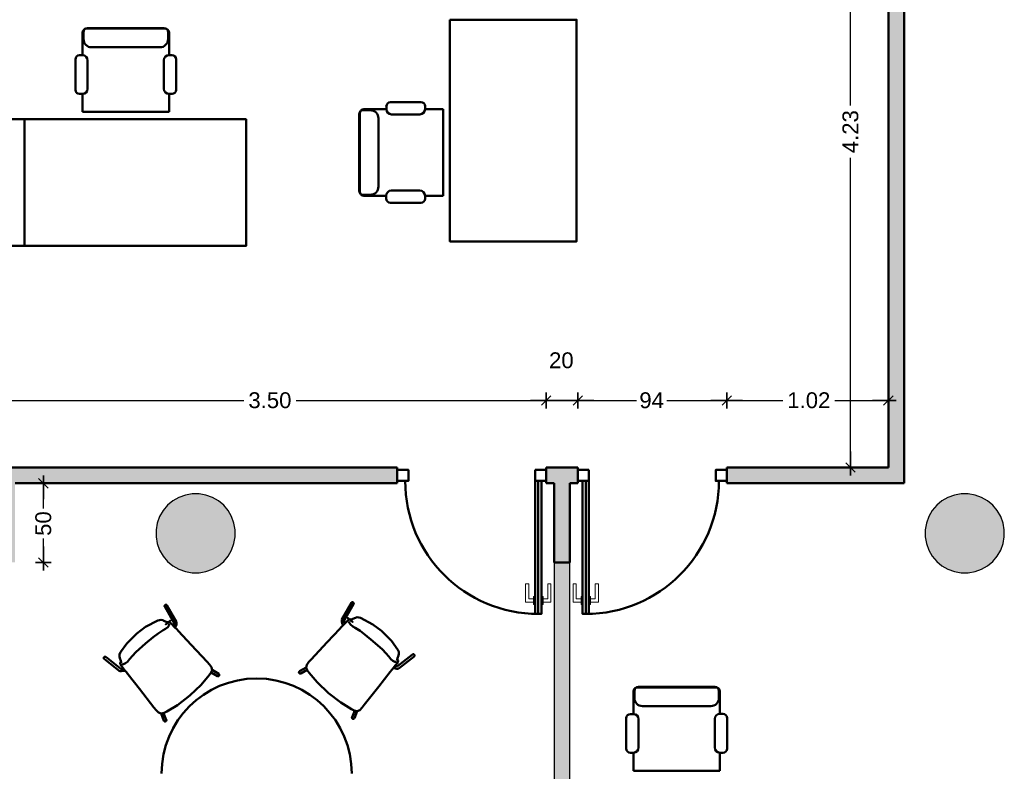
# Model space of a CAD drawing. Header units: metres. Extents: x -1 to 430, y -6 to 31.
# Tile 19 of 24: x 415.03 to 421.24, y 16.3 to 21.04. Entities that reach past the tile are written whole.
import ezdxf

# ---------------------------------------------------------------- set-up
doc = ezdxf.new("R2010")
doc.units = ezdxf.units.M
doc.header["$PDMODE"] = 65
doc.linetypes.add('CONTINUA', pattern=[0])
for name, color, linetype, lineweight in [('3D P2 MOBLES', 7, 'CONTINUA', 25), ('3D P2 MURS NOUS', 7, 'CONTINUA', 25), ('3D P2 PILAR', 7, 'CONTINUA', 25), ('P2 MAMPARES', 7, 'CONTINUA', 25)]:
    doc.layers.add(name, color=color, linetype=linetype, lineweight=lineweight)
doc.styles.add('ARIAL', font='arial.ttf')
doc.dimstyles.new('DIMSTYLE_5', dxfattribs={"dimtxt": 0.1, "dimasz": 0.1, "dimexe": 0, "dimexo": 1e-06, "dimgap": 0.05, "dimtad": 0, "dimdec": 0, "dimlfac": 100, "dimrnd": 1, "dimzin": 4, "dimdsep": 46, "dimtxsty": 'ARIAL', "dimblk1": 'ALL_ML_STRICH', "dimblk2": 'ALL_ML_STRICH', "dimsah": 1, "dimcen": 0, "dimse1": 1, "dimse2": 1, "dimclrd": 2, "dimclre": 2, "dimclrt": 2, "dimadec": 0, "dimazin": 0, "dimtfac": 1, "dimtdec": 0, "dimtix": 1, "dimtmove": 2, "dimatfit": 3, "dimfxl": 0, "dimtzin": 0, "dimlwd": 0, "dimlwe": 35, "dimarcsym": 0})
doc.dimstyles.new('DIMSTYLE_6', dxfattribs={"dimtxt": 0.1, "dimasz": 0.1, "dimexe": 0, "dimexo": 1e-06, "dimgap": 0.05, "dimtad": 2, "dimdec": 0, "dimlfac": 100, "dimrnd": 1, "dimzin": 4, "dimdsep": 46, "dimtxsty": 'ARIAL', "dimblk1": 'ALL_ML_STRICH', "dimblk2": 'ALL_ML_STRICH', "dimsah": 1, "dimcen": 0, "dimse1": 1, "dimse2": 1, "dimclrd": 2, "dimclre": 2, "dimclrt": 2, "dimadec": 0, "dimazin": 0, "dimtfac": 1, "dimtdec": 0, "dimtix": 1, "dimtmove": 2, "dimatfit": 3, "dimfxl": 0, "dimtvp": 1.2, "dimtzin": 0, "dimlwd": 0, "dimlwe": 35, "dimarcsym": 0})
doc.dimstyles.new('DIMSTYLE_7', dxfattribs={"dimtxt": 0.1, "dimasz": 0.1, "dimexe": 0, "dimexo": 1e-06, "dimgap": 0.05, "dimtad": 0, "dimrnd": 0.01, "dimzin": 4, "dimdsep": 46, "dimtxsty": 'ARIAL', "dimblk1": 'ALL_ML_STRICH', "dimblk2": 'ALL_ML_STRICH', "dimsah": 1, "dimcen": 0, "dimse1": 1, "dimse2": 1, "dimclrd": 2, "dimclre": 2, "dimclrt": 2, "dimadec": 0, "dimazin": 0, "dimtfac": 1, "dimtdec": 0, "dimtix": 1, "dimtmove": 2, "dimatfit": 3, "dimfxl": 0, "dimtzin": 0, "dimlwd": 0, "dimlwe": 35, "dimarcsym": 0})

# ---------------------------------------------------------------- blocks, each defined once
blk = doc.blocks.new('_CLOSEDFILLED')
at = {"color": 0, "linetype": 'ByBlock', "lineweight": -2}
blk.add_solid([(-1, 0), (0, 0), (-1, 0)], dxfattribs=at)
blk = doc.blocks.new('ALL_ML_STRICH')
at = {"color": 0, "linetype": 'ByBlock', "lineweight": -2}
for p, q in [((-1, 0), (0.5, 0)), ((-0.3, -0.3), (0.3, 0.3)), ((0, -0.5), (0, 0.5))]:
    blk.add_line(p, q, dxfattribs=at)
blk = doc.blocks.new('*D22')
at = {"layer": 'DEFPOINTS', "color": 2, "linetype": 'CONTINUA', "lineweight": 35, "transparency": 33554687}
for p in [(420.5098, 22.4426), (420.2706, 18.2155), (420.5098, 18.2155)]:
    blk.add_point(p, dxfattribs=at)
at = {"layer": 'P2 MAMPARES', "color": 2, "linetype": 'CONTINUA', "lineweight": -2, "transparency": 33554687}
for p, q in [((420.2706, 20.5013), (420.2706, 22.4426)), ((420.2706, 18.2155), (420.2706, 20.1713))]:
    blk.add_line(p, q, dxfattribs=at)
at = {"layer": 'P2 MAMPARES', "color": 2, "linetype": 'CONTINUA', "lineweight": 35, "transparency": 33554687, "xscale": 0.1, "yscale": 0.1, "zscale": 0.1}
for p, rotation in [((420.2706, 22.4426), 90), ((420.2706, 18.2155), 270)]:
    blk.add_blockref('ALL_ML_STRICH', p, dxfattribs=dict(at, rotation=rotation))
at = {"layer": 'P2 MAMPARES', "color": 2, "linetype": 'CONTINUA', "lineweight": 35, "transparency": 33554687, "insert": (420.2706, 20.3363), "char_height": 0.1, "width": 0.4, "attachment_point": 5, "rotation": 90, "style": 'ARIAL'}
blk.add_mtext('\\A1;{\\A1;{4.23\\H0.066000;\\S^ ;}}', dxfattribs=at)
blk = doc.blocks.new('*D25')
at = {"layer": 'DEFPOINTS', "color": 2, "linetype": 'CONTINUA', "lineweight": 35, "transparency": 33554687}
for p in [(414.9971, 18.1155), (414.9971, 17.6155), (415.1757, 17.6155)]:
    blk.add_point(p, dxfattribs=at)
at = {"layer": 'P2 MAMPARES', "color": 2, "linetype": 'CONTINUA', "lineweight": -2, "transparency": 33554687}
for p, q in [((415.1757, 17.9561), (415.1757, 18.1155)), ((415.1757, 17.6155), (415.1757, 17.7661))]:
    blk.add_line(p, q, dxfattribs=at)
at = {"layer": 'P2 MAMPARES', "color": 2, "linetype": 'CONTINUA', "lineweight": 35, "transparency": 33554687, "xscale": 0.1, "yscale": 0.1, "zscale": 0.1}
for p, rotation in [((415.1757, 18.1155), 90), ((415.1757, 17.6155), 270)]:
    blk.add_blockref('ALL_ML_STRICH', p, dxfattribs=dict(at, rotation=rotation))
at = {"layer": 'P2 MAMPARES', "color": 2, "linetype": 'CONTINUA', "lineweight": 35, "transparency": 33554687, "insert": (415.1757, 17.8611), "char_height": 0.1, "width": 0.2, "attachment_point": 5, "rotation": 90, "style": 'ARIAL'}
blk.add_mtext('\\A1;{50}', dxfattribs=at)
blk = doc.blocks.new('*D31')
at = {"layer": 'DEFPOINTS', "color": 2, "linetype": 'CONTINUA', "lineweight": 35, "transparency": 33554687}
for p in [(414.8471, 18.6385), (414.8471, 18.2155), (418.3499, 18.2155)]:
    blk.add_point(p, dxfattribs=at)
at = {"layer": 'P2 MAMPARES', "color": 2, "linetype": 'CONTINUA', "lineweight": -2, "transparency": 33554687}
for p, q in [((414.8471, 18.6385), (416.4409, 18.6385)), ((416.7709, 18.6385), (418.3499, 18.6385))]:
    blk.add_line(p, q, dxfattribs=at)
at = {"layer": 'P2 MAMPARES', "color": 2, "linetype": 'CONTINUA', "lineweight": 35, "transparency": 33554687, "xscale": 0.1, "yscale": 0.1, "zscale": 0.1, "rotation": 180}
blk.add_blockref('ALL_ML_STRICH', (414.8471, 18.6385), dxfattribs=at)
at = {"layer": 'P2 MAMPARES', "color": 2, "linetype": 'CONTINUA', "lineweight": 35, "transparency": 33554687, "xscale": 0.1, "yscale": 0.1, "zscale": 0.1}
blk.add_blockref('ALL_ML_STRICH', (418.3499, 18.6385), dxfattribs=at)
at = {"layer": 'P2 MAMPARES', "color": 2, "linetype": 'CONTINUA', "lineweight": 35, "transparency": 33554687, "insert": (416.6059, 18.6396), "char_height": 0.1, "width": 0.4, "attachment_point": 5, "style": 'ARIAL'}
blk.add_mtext('\\A1;{\\A1;{3.50\\H0.066000;\\S^ ;}}', dxfattribs=at)
blk = doc.blocks.new('*D32')
at = {"layer": 'DEFPOINTS', "color": 2, "linetype": 'CONTINUA', "lineweight": 35, "transparency": 33554687}
for p in [(418.3499, 18.6385), (418.3499, 18.2155), (418.5499, 18.2155)]:
    blk.add_point(p, dxfattribs=at)
at = {"layer": 'P2 MAMPARES', "color": 2, "linetype": 'CONTINUA', "lineweight": -2, "transparency": 33554687}
blk.add_line((418.3499, 18.6385), (418.5499, 18.6385), dxfattribs=at)
at = {"layer": 'P2 MAMPARES', "color": 2, "linetype": 'CONTINUA', "lineweight": 35, "transparency": 33554687, "xscale": 0.1, "yscale": 0.1, "zscale": 0.1, "rotation": 180}
blk.add_blockref('ALL_ML_STRICH', (418.3499, 18.6385), dxfattribs=at)
at = {"layer": 'P2 MAMPARES', "color": 2, "linetype": 'CONTINUA', "lineweight": 35, "transparency": 33554687, "xscale": 0.1, "yscale": 0.1, "zscale": 0.1}
blk.add_blockref('ALL_ML_STRICH', (418.5499, 18.6385), dxfattribs=at)
at = {"layer": 'P2 MAMPARES', "color": 2, "linetype": 'CONTINUA', "lineweight": 35, "transparency": 33554687, "insert": (418.4456, 18.8919), "char_height": 0.1, "width": 0.2, "attachment_point": 5, "style": 'ARIAL'}
blk.add_mtext('\\A1;{20}', dxfattribs=at)
blk = doc.blocks.new('*D33')
at = {"layer": 'DEFPOINTS', "color": 2, "linetype": 'CONTINUA', "lineweight": 35, "transparency": 33554687}
for p in [(418.5499, 18.6385), (418.5499, 18.2155), (419.4899, 18.2155)]:
    blk.add_point(p, dxfattribs=at)
at = {"layer": 'P2 MAMPARES', "color": 2, "linetype": 'CONTINUA', "lineweight": -2, "transparency": 33554687}
for p, q in [((418.5499, 18.6385), (418.9206, 18.6385)), ((419.1106, 18.6385), (419.4899, 18.6385))]:
    blk.add_line(p, q, dxfattribs=at)
at = {"layer": 'P2 MAMPARES', "color": 2, "linetype": 'CONTINUA', "lineweight": 35, "transparency": 33554687, "xscale": 0.1, "yscale": 0.1, "zscale": 0.1, "rotation": 180}
blk.add_blockref('ALL_ML_STRICH', (418.5499, 18.6385), dxfattribs=at)
at = {"layer": 'P2 MAMPARES', "color": 2, "linetype": 'CONTINUA', "lineweight": 35, "transparency": 33554687, "xscale": 0.1, "yscale": 0.1, "zscale": 0.1}
blk.add_blockref('ALL_ML_STRICH', (419.4899, 18.6385), dxfattribs=at)
at = {"layer": 'P2 MAMPARES', "color": 2, "linetype": 'CONTINUA', "lineweight": 35, "transparency": 33554687, "insert": (419.0156, 18.6395), "char_height": 0.1, "width": 0.2, "attachment_point": 5, "style": 'ARIAL'}
blk.add_mtext('\\A1;{94}', dxfattribs=at)
blk = doc.blocks.new('*D34')
at = {"layer": 'DEFPOINTS', "color": 2, "linetype": 'CONTINUA', "lineweight": 35, "transparency": 33554687}
for p in [(419.4899, 18.6385), (420.5098, 18.5357), (419.4899, 18.2155)]:
    blk.add_point(p, dxfattribs=at)
at = {"layer": 'P2 MAMPARES', "color": 2, "linetype": 'CONTINUA', "lineweight": -2, "transparency": 33554687}
for p, q in [((419.4899, 18.6385), (419.8426, 18.6385)), ((420.1726, 18.6385), (420.5098, 18.6385))]:
    blk.add_line(p, q, dxfattribs=at)
at = {"layer": 'P2 MAMPARES', "color": 2, "linetype": 'CONTINUA', "lineweight": 35, "transparency": 33554687, "xscale": 0.1, "yscale": 0.1, "zscale": 0.1, "rotation": 180}
blk.add_blockref('ALL_ML_STRICH', (419.4899, 18.6385), dxfattribs=at)
at = {"layer": 'P2 MAMPARES', "color": 2, "linetype": 'CONTINUA', "lineweight": 35, "transparency": 33554687, "xscale": 0.1, "yscale": 0.1, "zscale": 0.1}
blk.add_blockref('ALL_ML_STRICH', (420.5098, 18.6385), dxfattribs=at)
at = {"layer": 'P2 MAMPARES', "color": 2, "linetype": 'CONTINUA', "lineweight": 35, "transparency": 33554687, "insert": (420.0076, 18.6395), "char_height": 0.1, "width": 0.4, "attachment_point": 5, "style": 'ARIAL'}
blk.add_mtext('\\A1;{\\A1;{1.02\\H0.066000;\\S^ ;}}', dxfattribs=at)

msp = doc.modelspace()

# ---------------------------------------------------------------- hatches: boundary and pattern name
at = {"layer": '3D P2 MURS NOUS', "linetype": 'CONTINUA', "lineweight": 18, "true_color": 0x006e00, "transparency": 33554687}
msp.add_hatch(color=96, dxfattribs=at).paths.add_polyline_path([(418.3999, 17.6155), (418.3999, 13.1206), (418.4999, 13.1206), (418.4999, 17.6155)])
at = {"layer": '3D P2 PILAR', "linetype": 'CONTINUA', "lineweight": 18, "transparency": 33554687}
for points in [[(416.1588, 18.0491), (416.1151, 18.0491), (416.0721, 18.0416), (416.0311, 18.0266), (415.9932, 18.0048), (415.9598, 17.9767), (415.9317, 17.9432), (415.9098, 17.9054), (415.8949, 17.8643), (415.8873, 17.8213), (415.8873, 17.7776), (415.8949, 17.7346), (415.9098, 17.6935), (415.9317, 17.6557), (415.9598, 17.6222), (415.9932, 17.5942), (416.0311, 17.5723), (416.0721, 17.5574), (416.1151, 17.5498), (416.1588, 17.5498), (416.2019, 17.5574), (416.2429, 17.5723), (416.2807, 17.5942), (416.3142, 17.6222), (416.3423, 17.6557), (416.3641, 17.6935), (416.3791, 17.7346), (416.3867, 17.7776), (416.3867, 17.8213), (416.3791, 17.8643), (416.3641, 17.9054), (416.3423, 17.9432), (416.3142, 17.9767), (416.2807, 18.0048), (416.2429, 18.0266), (416.2019, 18.0416)], [(421.0138, 18.0491), (420.9701, 18.0491), (420.9271, 18.0416), (420.8861, 18.0266), (420.8482, 18.0048), (420.8148, 17.9767), (420.7867, 17.9432), (420.7648, 17.9054), (420.7499, 17.8643), (420.7423, 17.8213), (420.7423, 17.7776), (420.7499, 17.7346), (420.7648, 17.6935), (420.7867, 17.6557), (420.8148, 17.6222), (420.8482, 17.5942), (420.8861, 17.5723), (420.9271, 17.5574), (420.9701, 17.5498), (421.0138, 17.5498), (421.0569, 17.5574), (421.0979, 17.5723), (421.1357, 17.5942), (421.1692, 17.6222), (421.1973, 17.6557), (421.2191, 17.6935), (421.2341, 17.7346), (421.2417, 17.7776), (421.2417, 17.8213), (421.2341, 17.8643), (421.2191, 17.9054), (421.1973, 17.9432), (421.1692, 17.9767), (421.1357, 18.0048), (421.0979, 18.0266), (421.0569, 18.0416)]]:
    msp.add_hatch(color=9, dxfattribs=at).paths.add_polyline_path(points)
at = {"layer": 'P2 MAMPARES', "linetype": 'CONTINUA', "lineweight": 25, "transparency": 33554687}
for points in [[(420.5098, 22.4426), (420.5098, 18.2155), (419.4899, 18.2155), (419.4899, 18.1155), (420.6098, 18.1155), (420.6098, 22.4426)], [(414.8971, 18.1155), (414.8971, 17.6155), (414.9971, 17.6155), (414.9971, 18.1155), (417.4099, 18.1155), (417.4099, 18.2155), (414.8471, 18.2155), (414.8471, 18.1155)], [(418.5499, 18.1155), (418.5499, 18.2155), (418.3499, 18.2155), (418.3499, 18.1155), (418.3999, 18.1155), (418.3999, 17.6155), (418.4999, 17.6155), (418.4999, 18.1155)]]:
    msp.add_hatch(color=180, dxfattribs=at).paths.add_polyline_path(points)

# ---------------------------------------------------------------- linework, layer by layer
at = {"layer": '3D P2 MOBLES', "color": 202, "linetype": 'CONTINUA', "lineweight": 50, "transparency": 33554687}
for p, q in [((415.423, 20.8192), (415.423, 20.9617)), ((415.4293, 20.9655), (415.4293, 20.9201)), ((415.4484, 20.9871), (415.9437, 20.9871)), ((415.4547, 20.9909), (415.9373, 20.9909)), ((415.9627, 20.9655), (415.9627, 20.9201)), ((415.9691, 20.8202), (415.9691, 20.9617)), ((415.4801, 20.8693), (415.9119, 20.8693)), ((415.3778, 20.6011), (415.3778, 20.7923)), ((415.4047, 20.8192), (415.423, 20.8192)), ((415.4553, 20.7869), (415.4553, 20.6072)), ((415.9368, 20.6072), (415.9368, 20.7879)), ((415.9691, 20.8202), (415.9874, 20.8202)), ((416.0143, 20.7934), (416.0143, 20.6011)), ((415.423, 20.5749), (415.404, 20.5749)), ((415.423, 20.4612), (415.423, 20.5749)), ((415.9691, 20.4612), (415.9691, 20.5749)), ((415.9881, 20.5749), (415.9691, 20.5749)), ((417.559, 20.5233), (417.3677, 20.5233)), ((415.423, 20.4612), (415.9691, 20.4612)), ((417.1729, 20.4527), (417.1729, 19.9574)), ((417.1946, 20.4717), (417.2399, 20.4717)), ((417.3409, 20.4781), (417.1983, 20.4781)), ((417.3409, 20.4964), (417.3409, 20.4781)), ((417.5852, 20.4781), (417.5852, 20.4971)), ((417.6988, 20.4781), (417.5852, 20.4781)), ((417.6988, 20.4781), (417.6988, 19.932)), ((417.1692, 20.4463), (417.1692, 19.9637)), ((417.2907, 20.4209), (417.2907, 19.9891)), ((417.3732, 20.4458), (417.5529, 20.4458)), ((417.5529, 19.9643), (417.3721, 19.9643)), ((417.1946, 19.9383), (417.2399, 19.9383)), ((417.3398, 19.932), (417.1983, 19.932)), ((417.3398, 19.932), (417.3398, 19.9137)), ((417.6988, 19.932), (417.5852, 19.932)), ((417.5852, 19.913), (417.5852, 19.932)), ((417.3667, 19.8868), (417.559, 19.8868)), ((415.9561, 17.3447), (416.0154, 17.239)), ((417.12, 17.3608), (417.0607, 17.2551)), ((417.1339, 17.353), (417.075, 17.248)), ((415.9421, 17.3369), (416.001, 17.2319)), ((415.9632, 17.2359), (415.9632, 17.2359)), ((415.9917, 17.2206), (415.9918, 17.2205)), ((417.0669, 17.2208), (417.0674, 17.2197)), ((417.0843, 17.2368), (417.0842, 17.2367)), ((417.1128, 17.2521), (417.1128, 17.2521)), ((416.0091, 17.2046), (416.0087, 17.2036)), ((417.5062, 17.0345), (417.4116, 16.9601)), ((415.5599, 17.0059), (415.6553, 16.9309)), ((415.5698, 17.0184), (415.6645, 16.944)), ((415.6664, 16.9819), (415.6664, 16.9819)), ((417.4097, 16.998), (417.4097, 16.998)), ((417.5161, 17.022), (417.4208, 16.947)), ((415.677, 16.9514), (415.6771, 16.9513)), ((415.6901, 16.9317), (415.6912, 16.932)), ((416.2358, 16.9214), (416.2745, 16.8983)), ((416.2413, 16.9367), (416.2827, 16.9121)), ((416.8347, 16.9529), (416.7934, 16.9282)), ((416.8402, 16.9375), (416.8016, 16.9144)), ((417.3859, 16.9478), (417.3848, 16.9482)), ((417.399, 16.9675), (417.3989, 16.9674)), ((418.9003, 16.6581), (418.9003, 16.8007)), ((418.9067, 16.8044), (418.9067, 16.7591)), ((418.9257, 16.8261), (419.421, 16.8261)), ((418.9321, 16.8298), (419.4147, 16.8298)), ((419.4401, 16.8044), (419.4401, 16.7591)), ((419.4464, 16.6592), (419.4464, 16.8007)), ((415.9189, 16.6609), (415.9368, 16.6162)), ((415.9349, 16.6639), (415.9517, 16.6222)), ((417.1412, 16.6801), (417.1244, 16.6383)), ((417.1572, 16.677), (417.1392, 16.6323)), ((418.882, 16.6581), (418.9003, 16.6581)), ((418.9575, 16.7083), (419.3893, 16.7083)), ((419.4464, 16.6592), (419.4648, 16.6592)), ((418.8551, 16.44), (418.8551, 16.6313)), ((418.9326, 16.6258), (418.9326, 16.4461)), ((419.4141, 16.4461), (419.4141, 16.6269)), ((419.4916, 16.6323), (419.4916, 16.44)), ((418.9003, 16.4138), (418.8813, 16.4138)), ((418.9003, 16.3002), (418.9003, 16.4138)), ((419.4464, 16.3002), (419.4464, 16.4138)), ((419.4654, 16.4138), (419.4464, 16.4138)), ((418.9003, 16.3002), (419.4464, 16.3002))]:
    msp.add_line(p, q, dxfattribs=at)
for points in [[(417.7421, 21.0438), (418.5422, 21.0438), (418.5422, 19.6438), (417.7421, 19.6438), (417.7421, 21.0438)], [(413.6558, 19.6152), (413.6558, 20.4153), (415.0558, 20.4153), (415.0558, 19.6152), (413.6558, 19.6152)], [(415.0558, 20.4153), (415.0558, 19.6152), (416.4558, 19.6152), (416.4558, 20.4153), (415.0558, 20.4153)], [(415.9636, 17.2362), (415.9746, 17.2451), (415.9788, 17.2485), (415.979, 17.2486), (415.9757, 17.246), (415.9486, 17.224), (415.9482, 17.2237), (415.9484, 17.2238)], [(417.1125, 17.2523), (417.1014, 17.2612), (417.0972, 17.2646), (417.0971, 17.2647), (417.1003, 17.2621), (417.1275, 17.2401), (417.1278, 17.2398), (417.1277, 17.24)]]:
    msp.add_lwpolyline(points, close=True, dxfattribs=at)
for points in [[(415.9561, 17.3447), (415.9558, 17.3451), (415.9555, 17.3455), (415.9552, 17.3459), (415.9549, 17.3463), (415.9546, 17.3466), (415.9542, 17.3469), (415.9538, 17.3472), (415.9534, 17.3475), (415.953, 17.3477), (415.9525, 17.3479), (415.9521, 17.3481), (415.9516, 17.3483), (415.9511, 17.3484), (415.9507, 17.3485), (415.9502, 17.3485), (415.9497, 17.3486), (415.9492, 17.3486), (415.9487, 17.3485), (415.9482, 17.3485), (415.9477, 17.3484), (415.9472, 17.3483), (415.9467, 17.3481), (415.9462, 17.348), (415.9458, 17.3477), (415.9453, 17.3475), (415.9449, 17.3473), (415.9445, 17.347), (415.9441, 17.3467), (415.9437, 17.3463), (415.9434, 17.346), (415.943, 17.3456), (415.9427, 17.3452), (415.9424, 17.3448), (415.9422, 17.3444), (415.942, 17.3439), (415.9418, 17.3435), (415.9416, 17.343), (415.9414, 17.3426), (415.9413, 17.3421), (415.9412, 17.3416), (415.9412, 17.3411), (415.9412, 17.3406), (415.9412, 17.3401), (415.9412, 17.3396), (415.9413, 17.3392), (415.9414, 17.3387), (415.9415, 17.3382), (415.9417, 17.3378), (415.9419, 17.3373), (415.9421, 17.3369)], [(417.1339, 17.353), (417.1342, 17.3535), (417.1343, 17.3539), (417.1345, 17.3543), (417.1346, 17.3548), (417.1347, 17.3553), (417.1348, 17.3558), (417.1349, 17.3562), (417.1349, 17.3567), (417.1349, 17.3572), (417.1348, 17.3577), (417.1347, 17.3582), (417.1346, 17.3587), (417.1345, 17.3591), (417.1343, 17.3596), (417.1341, 17.3601), (417.1339, 17.3605), (417.1336, 17.3609), (417.1333, 17.3613), (417.133, 17.3617), (417.1327, 17.3621), (417.1323, 17.3624), (417.1319, 17.3628), (417.1315, 17.3631), (417.1311, 17.3634), (417.1307, 17.3636), (417.1303, 17.3639), (417.1298, 17.3641), (417.1293, 17.3642), (417.1289, 17.3644), (417.1284, 17.3645), (417.1279, 17.3646), (417.1274, 17.3647), (417.1269, 17.3647), (417.1264, 17.3647), (417.1259, 17.3647), (417.1254, 17.3646), (417.1249, 17.3645), (417.1244, 17.3644), (417.124, 17.3642), (417.1235, 17.364), (417.1231, 17.3638), (417.1226, 17.3636), (417.1222, 17.3633), (417.1218, 17.363), (417.1215, 17.3627), (417.1211, 17.3624), (417.1208, 17.362), (417.1205, 17.3617), (417.1202, 17.3613), (417.12, 17.3608)], [(415.8982, 17.2497), (415.8208, 17.2081), (415.7653, 17.1668)], [(415.9357, 17.2474), (415.9299, 17.2504), (415.9204, 17.2529), (415.8982, 17.2497)], [(415.9631, 17.2361), (415.9629, 17.236), (415.9607, 17.2363), (415.9357, 17.2474)], [(415.9602, 17.2372), (415.9599, 17.2368), (415.9598, 17.2365)], [(415.9648, 17.241), (415.9623, 17.2388), (415.9602, 17.2372)], [(415.9606, 17.2374), (415.9603, 17.2373), (415.9602, 17.2372)], [(415.9606, 17.2374), (415.9618, 17.237), (415.9632, 17.2359)], [(415.9698, 17.2282), (415.971, 17.2251), (415.9703, 17.2199), (415.9624, 17.2074)], [(415.9661, 17.2417), (415.9653, 17.2414), (415.9648, 17.241)], [(416.0087, 17.2036), (415.9833, 17.2291), (415.9726, 17.2389), (415.9661, 17.2417)], [(416.001, 17.2323), (416.001, 17.2321), (416.0009, 17.2305), (416.0008, 17.2297), (416.0008, 17.2295), (416.0007, 17.2292), (416.0005, 17.2286), (415.9968, 17.2154)], [(416.0091, 17.2046), (416.011, 17.2094), (416.016, 17.2242)], [(416.016, 17.2242), (416.017, 17.2327), (416.0154, 17.239)], [(417.0466, 17.1968), (417.0585, 17.2098), (417.0674, 17.2197)], [(417.06, 17.2403), (417.059, 17.2488), (417.0607, 17.2551)], [(417.0669, 17.2208), (417.0651, 17.2255), (417.06, 17.2403)], [(417.0674, 17.2197), (417.0927, 17.2452), (417.1034, 17.2551), (417.11, 17.2578)], [(417.0751, 17.2484), (417.075, 17.2482), (417.0751, 17.2466), (417.0752, 17.2458), (417.0753, 17.2456), (417.0753, 17.2453), (417.0755, 17.2447), (417.0792, 17.2315)], [(417.1062, 17.2444), (417.105, 17.2412), (417.1058, 17.236), (417.1137, 17.2235)], [(417.11, 17.2578), (417.1107, 17.2575), (417.1112, 17.2572)], [(417.1112, 17.2572), (417.1138, 17.255), (417.1159, 17.2533)], [(417.1155, 17.2535), (417.1143, 17.2531), (417.1128, 17.2521)], [(417.113, 17.2522), (417.1131, 17.2521), (417.1153, 17.2524), (417.1403, 17.2635)], [(417.1137, 17.2235), (417.1295, 17.2114), (417.1434, 17.2031)], [(417.1155, 17.2535), (417.1157, 17.2534), (417.1159, 17.2533)], [(417.1159, 17.2533), (417.1162, 17.2529), (417.1163, 17.2526)], [(417.1403, 17.2635), (417.1462, 17.2665), (417.1557, 17.2691), (417.1778, 17.2658)], [(417.1778, 17.2658), (417.2553, 17.2242), (417.3108, 17.1829)], [(415.7653, 17.1668), (415.7035, 17.1041), (415.6628, 17.0483)], [(415.9326, 17.187), (415.9012, 17.167), (415.869, 17.1433), (415.8199, 17.1029)], [(415.9624, 17.2074), (415.9466, 17.1953), (415.9326, 17.187)], [(416.0294, 17.1807), (416.0175, 17.1936), (416.0087, 17.2036)], [(416.0264, 17.1839), (416.0291, 17.1811), (416.0311, 17.1788)], [(416.0296, 17.1805), (416.0294, 17.1807), (416.0293, 17.1808)], [(416.2092, 16.9871), (416.1085, 17.0955), (416.0294, 17.1807)], [(416.8669, 17.0032), (416.9675, 17.1116), (417.0466, 17.1968)], [(417.0496, 17.2001), (417.047, 17.1972), (417.0449, 17.1949)], [(417.0465, 17.1967), (417.0466, 17.1968), (417.0467, 17.1969)], [(417.1434, 17.2031), (417.1748, 17.1831), (417.207, 17.1594), (417.2561, 17.119)], [(417.3108, 17.1829), (417.3725, 17.1202), (417.4132, 17.0644)], [(415.8199, 17.1029), (415.76, 17.0487), (415.7382, 17.0263), (415.7194, 17.0046)], [(417.2561, 17.119), (417.316, 17.0649), (417.3378, 17.0424), (417.3566, 17.0207)], [(415.6628, 17.0483), (415.657, 17.0345), (415.6564, 17.0222), (415.6592, 17.0109)], [(417.4132, 17.0644), (417.419, 17.0506), (417.4197, 17.0383), (417.4168, 17.027)], [(417.5062, 17.0345), (417.5066, 17.0348), (417.507, 17.0351), (417.5074, 17.0353), (417.5079, 17.0355), (417.5083, 17.0357), (417.5088, 17.0359), (417.5092, 17.036), (417.5097, 17.0361), (417.5102, 17.0361), (417.5107, 17.0361), (417.5112, 17.0361), (417.5117, 17.0361), (417.5122, 17.036), (417.5126, 17.0359), (417.5131, 17.0358), (417.5136, 17.0356), (417.5141, 17.0354), (417.5145, 17.0352), (417.5149, 17.035), (417.5154, 17.0347), (417.5158, 17.0344), (417.5162, 17.0341), (417.5165, 17.0338), (417.5169, 17.0334), (417.5172, 17.033), (417.5175, 17.0326), (417.5178, 17.0322), (417.518, 17.0317), (417.5182, 17.0313), (417.5184, 17.0308), (417.5186, 17.0304), (417.5187, 17.0299), (417.5188, 17.0294), (417.5189, 17.0289), (417.5189, 17.0284), (417.519, 17.0279), (417.5189, 17.0274), (417.5189, 17.0269), (417.5188, 17.0264), (417.5187, 17.026), (417.5186, 17.0255), (417.5184, 17.025), (417.5182, 17.0246), (417.518, 17.0242), (417.5177, 17.0237), (417.5174, 17.0233), (417.5171, 17.023), (417.5168, 17.0226), (417.5165, 17.0223), (417.5161, 17.022)], [(415.5599, 17.0059), (415.5596, 17.0062), (415.5592, 17.0065), (415.5589, 17.0069), (415.5586, 17.0072), (415.5583, 17.0076), (415.5581, 17.008), (415.5579, 17.0085), (415.5577, 17.0089), (415.5575, 17.0094), (415.5573, 17.0098), (415.5572, 17.0103), (415.5572, 17.0108), (415.5571, 17.0113), (415.5571, 17.0118), (415.5571, 17.0123), (415.5572, 17.0128), (415.5572, 17.0133), (415.5573, 17.0138), (415.5575, 17.0142), (415.5576, 17.0147), (415.5578, 17.0152), (415.558, 17.0156), (415.5583, 17.0161), (415.5586, 17.0165), (415.5589, 17.0169), (415.5592, 17.0173), (415.5595, 17.0176), (415.5599, 17.018), (415.5603, 17.0183), (415.5607, 17.0186), (415.5611, 17.0189), (415.5615, 17.0191), (415.562, 17.0193), (415.5625, 17.0195), (415.5629, 17.0197), (415.5634, 17.0198), (415.5639, 17.0199), (415.5644, 17.02), (415.5649, 17.02), (415.5653, 17.02), (415.5658, 17.02), (415.5663, 17.0199), (415.5668, 17.0199), (415.5673, 17.0197), (415.5677, 17.0196), (415.5682, 17.0194), (415.5686, 17.0192), (415.569, 17.019), (415.5695, 17.0187), (415.5698, 17.0184)], [(415.6592, 17.0109), (415.6647, 16.9948), (415.6666, 16.9844), (415.6665, 16.9828), (415.6663, 16.9822), (415.6663, 16.982)], [(415.661, 16.9811), (415.6605, 16.9806), (415.6602, 16.98)], [(415.6602, 16.98), (415.6605, 16.9761), (415.6625, 16.9721), (415.6694, 16.9618), (415.6737, 16.9558), (415.6796, 16.9479), (415.6912, 16.932)], [(415.6655, 16.9852), (415.6631, 16.9829), (415.661, 16.9811)], [(415.6655, 16.9852), (415.6654, 16.985), (415.6653, 16.9848)], [(415.6663, 16.9819), (415.6654, 16.9839), (415.6653, 16.9848)], [(415.6666, 16.9855), (415.6659, 16.9854), (415.6655, 16.9852)], [(415.6946, 16.9784), (415.681, 16.9725), (415.6758, 16.9726), (415.6729, 16.9742)], [(415.7194, 17.0046), (415.7061, 16.9889), (415.6946, 16.9784)], [(416.2091, 16.9872), (416.2092, 16.9871), (416.2093, 16.987)], [(416.2229, 16.903), (416.2339, 16.9182), (416.2411, 16.9353), (416.2377, 16.9533), (416.2243, 16.9708), (416.2092, 16.9871)], [(416.8531, 16.9191), (416.8421, 16.9343), (416.8349, 16.9514), (416.8384, 16.9694), (416.8517, 16.9869), (416.8669, 17.0032)], [(416.867, 17.0033), (416.8669, 17.0032), (416.8668, 17.0031)], [(417.3566, 17.0207), (417.37, 17.005), (417.3814, 16.9945)], [(417.3814, 16.9945), (417.395, 16.9886), (417.4002, 16.9887), (417.4031, 16.9903)], [(417.4159, 16.9961), (417.4156, 16.9922), (417.4136, 16.9882), (417.4067, 16.9779), (417.4023, 16.9719), (417.3965, 16.964), (417.3848, 16.9482)], [(417.4168, 17.027), (417.4113, 17.0109), (417.4095, 17.0005), (417.4096, 16.9989), (417.4097, 16.9983), (417.4098, 16.9982)], [(417.4095, 17.0016), (417.4101, 17.0015), (417.4105, 17.0013)], [(417.4097, 16.998), (417.4106, 17), (417.4107, 17.0009)], [(417.4105, 17.0013), (417.413, 16.999), (417.415, 16.9973)], [(417.4105, 17.0013), (417.4107, 17.0011), (417.4107, 17.0009)], [(417.415, 16.9973), (417.4156, 16.9967), (417.4159, 16.9961)], [(415.6698, 16.9279), (415.6612, 16.9283), (415.6553, 16.9309)], [(415.6641, 16.9441), (415.6642, 16.944), (415.6655, 16.9439), (415.667, 16.9438), (415.6671, 16.9439), (415.6677, 16.9439), (415.6822, 16.9445)], [(415.6901, 16.9317), (415.6852, 16.9307), (415.6698, 16.9279)], [(415.7107, 16.908), (415.6997, 16.9218), (415.6912, 16.932)], [(415.7079, 16.9115), (415.7103, 16.9084), (415.7122, 16.906)], [(415.7108, 16.9078), (415.7107, 16.908), (415.7106, 16.9081)], [(415.8741, 16.7004), (415.7826, 16.8167), (415.7107, 16.908)], [(416.2745, 16.8983), (416.2749, 16.8981), (416.2754, 16.8978), (416.2758, 16.8977), (416.2763, 16.8975), (416.2768, 16.8974), (416.2773, 16.8973), (416.2778, 16.8972), (416.2783, 16.8972), (416.2788, 16.8972), (416.2793, 16.8972), (416.2798, 16.8973), (416.2803, 16.8974), (416.2808, 16.8975), (416.2812, 16.8977), (416.2817, 16.8978), (416.2822, 16.8981), (416.2826, 16.8983), (416.283, 16.8986), (416.2834, 16.8989), (416.2838, 16.8992), (416.2842, 16.8995), (416.2845, 16.8999), (416.2848, 16.9003), (416.2851, 16.9007), (416.2854, 16.9011), (416.2857, 16.9015), (416.2859, 16.902), (416.2861, 16.9025), (416.2862, 16.9029), (416.2863, 16.9034), (416.2864, 16.9039), (416.2865, 16.9044), (416.2865, 16.9049), (416.2865, 16.9054), (416.2865, 16.9059), (416.2865, 16.9064), (416.2864, 16.9069), (416.2862, 16.9074), (416.2861, 16.9079), (416.2859, 16.9083), (416.2857, 16.9088), (416.2855, 16.9092), (416.2852, 16.9097), (416.2849, 16.9101), (416.2846, 16.9105), (416.2842, 16.9108), (416.2839, 16.9112), (416.2835, 16.9115), (416.2831, 16.9118), (416.2827, 16.9121)], [(416.7934, 16.9282), (416.793, 16.9279), (416.7925, 16.9276), (416.7922, 16.9273), (416.7918, 16.9269), (416.7915, 16.9266), (416.7911, 16.9262), (416.7909, 16.9258), (416.7906, 16.9254), (416.7903, 16.9249), (416.7901, 16.9245), (416.79, 16.924), (416.7898, 16.9235), (416.7897, 16.923), (416.7896, 16.9225), (416.7895, 16.922), (416.7895, 16.9215), (416.7895, 16.921), (416.7895, 16.9205), (416.7896, 16.92), (416.7897, 16.9196), (416.7898, 16.9191), (416.79, 16.9186), (416.7902, 16.9181), (416.7904, 16.9177), (416.7906, 16.9172), (416.7909, 16.9168), (416.7912, 16.9164), (416.7915, 16.916), (416.7919, 16.9156), (416.7922, 16.9153), (416.7926, 16.915), (416.793, 16.9147), (416.7935, 16.9144), (416.7939, 16.9142), (416.7943, 16.914), (416.7948, 16.9138), (416.7953, 16.9136), (416.7958, 16.9135), (416.7963, 16.9134), (416.7968, 16.9133), (416.7973, 16.9133), (416.7978, 16.9133), (416.7983, 16.9133), (416.7988, 16.9134), (416.7993, 16.9135), (416.7997, 16.9136), (416.8002, 16.9138), (416.8007, 16.914), (416.8011, 16.9142), (416.8016, 16.9144)], [(416.8531, 16.9191), (416.8523, 16.9202), (416.8522, 16.9203), (416.8531, 16.9191)], [(416.9752, 16.7906), (416.9032, 16.8596), (416.8531, 16.9191)], [(416.8531, 16.9191), (416.854, 16.9179), (416.8539, 16.9181), (416.8531, 16.9191)], [(417.2019, 16.7165), (417.2934, 16.8328), (417.3654, 16.9241)], [(417.3681, 16.9276), (417.3657, 16.9245), (417.3638, 16.9221)], [(417.3653, 16.924), (417.3654, 16.9241), (417.3655, 16.9242)], [(417.3654, 16.9241), (417.3763, 16.9379), (417.3848, 16.9482)], [(417.3859, 16.9478), (417.3909, 16.9468), (417.4063, 16.9441)], [(417.4119, 16.9602), (417.4118, 16.9602), (417.4105, 16.96), (417.4091, 16.96), (417.4089, 16.96), (417.4083, 16.96), (417.3938, 16.9606)], [(417.4063, 16.9441), (417.4148, 16.9444), (417.4208, 16.947)], [(416.1009, 16.7745), (416.1729, 16.8435), (416.2229, 16.903)], [(416.2229, 16.903), (416.222, 16.9018), (416.2222, 16.902), (416.2229, 16.903)], [(416.2229, 16.903), (416.2237, 16.904), (416.2238, 16.9042), (416.2229, 16.903)], [(416.9752, 16.7906), (417.0544, 16.7302), (417.121, 16.6899)], [(416.1009, 16.7745), (416.0216, 16.7141), (415.955, 16.6738)], [(415.874, 16.7005), (415.8741, 16.7004), (415.8742, 16.7003)], [(415.955, 16.6738), (415.9383, 16.6653), (415.9203, 16.6608), (415.9031, 16.667), (415.8879, 16.6829), (415.8741, 16.7004)], [(415.955, 16.6738), (415.9539, 16.6732), (415.9537, 16.6731), (415.955, 16.6738)], [(415.955, 16.6738), (415.9563, 16.6745), (415.9562, 16.6744), (415.955, 16.6738)], [(417.121, 16.6899), (417.1197, 16.6906), (417.1199, 16.6905), (417.121, 16.6899)], [(417.121, 16.6899), (417.1378, 16.6814), (417.1558, 16.677), (417.1729, 16.6831), (417.1882, 16.699), (417.2019, 16.7165)], [(417.121, 16.6899), (417.1222, 16.6893), (417.1224, 16.6892), (417.121, 16.6899)], [(417.202, 16.7167), (417.2019, 16.7165), (417.2018, 16.7164)], [(415.9517, 16.6222), (415.9519, 16.6217), (415.952, 16.6212), (415.9521, 16.6207), (415.9522, 16.6202), (415.9522, 16.6197), (415.9523, 16.6192), (415.9523, 16.6187), (415.9522, 16.6182), (415.9521, 16.6177), (415.952, 16.6173), (415.9519, 16.6168), (415.9517, 16.6163), (415.9515, 16.6158), (415.9513, 16.6154), (415.951, 16.615), (415.9508, 16.6145), (415.9504, 16.6142), (415.9501, 16.6138), (415.9498, 16.6134), (415.9494, 16.6131), (415.949, 16.6128), (415.9486, 16.6125), (415.9481, 16.6122), (415.9477, 16.612), (415.9472, 16.6118), (415.9468, 16.6116), (415.9463, 16.6115), (415.9458, 16.6114), (415.9453, 16.6113), (415.9448, 16.6112), (415.9443, 16.6112), (415.9438, 16.6112), (415.9433, 16.6113), (415.9428, 16.6114), (415.9423, 16.6115), (415.9418, 16.6116), (415.9413, 16.6118), (415.9409, 16.612), (415.9404, 16.6122), (415.94, 16.6124), (415.9396, 16.6127), (415.9392, 16.613), (415.9388, 16.6133), (415.9385, 16.6137), (415.9381, 16.6141), (415.9378, 16.6145), (415.9375, 16.6149), (415.9373, 16.6153), (415.937, 16.6157), (415.9368, 16.6162)], [(417.1392, 16.6323), (417.139, 16.6319), (417.1388, 16.6314), (417.1385, 16.631), (417.1382, 16.6306), (417.1379, 16.6302), (417.1376, 16.6298), (417.1372, 16.6295), (417.1369, 16.6291), (417.1365, 16.6288), (417.136, 16.6285), (417.1356, 16.6283), (417.1352, 16.6281), (417.1347, 16.6279), (417.1342, 16.6277), (417.1337, 16.6276), (417.1333, 16.6275), (417.1328, 16.6274), (417.1323, 16.6274), (417.1318, 16.6273), (417.1313, 16.6274), (417.1308, 16.6274), (417.1303, 16.6275), (417.1298, 16.6276), (417.1293, 16.6277), (417.1288, 16.6279), (417.1284, 16.6281), (417.1279, 16.6284), (417.1275, 16.6286), (417.1271, 16.6289), (417.1267, 16.6292), (417.1263, 16.6295), (417.1259, 16.6299), (417.1256, 16.6303), (417.1253, 16.6307), (417.125, 16.6311), (417.1248, 16.6315), (417.1245, 16.632), (417.1243, 16.6324), (417.1242, 16.6329), (417.124, 16.6334), (417.1239, 16.6339), (417.1238, 16.6344), (417.1238, 16.6349), (417.1238, 16.6354), (417.1238, 16.6359), (417.1238, 16.6363), (417.1239, 16.6368), (417.124, 16.6373), (417.1242, 16.6378), (417.1244, 16.6383)]]:
    msp.add_lwpolyline(points, dxfattribs=at)
for centre, radius, start, end in [((415.4484, 20.9617), 0.0254, 90, 180), ((415.4547, 20.9655), 0.0254, 90, 180), ((415.9373, 20.9655), 0.0254, 0, 90), ((415.9437, 20.9617), 0.0254, 0, 90), ((415.4801, 20.9201), 0.0508, 180, 270), ((415.9119, 20.9201), 0.0508, 270, 0), ((415.4047, 20.7923), 0.0269, 90, 180), ((415.423, 20.7869), 0.0323, 0, 90), ((415.9691, 20.7879), 0.0323, 90, 180), ((415.9874, 20.7934), 0.0269, 0, 90), ((415.404, 20.6011), 0.0262, 180, 270), ((415.423, 20.6072), 0.0323, 270, 0), ((415.9691, 20.6072), 0.0323, 180, 270), ((415.9881, 20.6011), 0.0262, 270, 0), ((417.3677, 20.4964), 0.0269, 90, 180), ((417.559, 20.4971), 0.0262, 0, 90), ((417.1946, 20.4463), 0.0254, 90, 180), ((417.1983, 20.4527), 0.0254, 90, 180), ((417.2399, 20.4209), 0.0508, 0, 90), ((417.3732, 20.4781), 0.0323, 180, 270), ((417.5529, 20.4781), 0.0323, 270, 0), ((417.1946, 19.9637), 0.0254, 180, 270), ((417.1983, 19.9574), 0.0254, 180, 270), ((417.2399, 19.9891), 0.0508, 270, 0), ((417.3721, 19.932), 0.0323, 90, 180), ((417.5529, 19.932), 0.0323, 0, 90), ((417.3667, 19.9137), 0.0269, 180, 270), ((417.559, 19.913), 0.0262, 270, 0), ((416.5221, 16.283), 0.5999, 0, 180), ((418.9257, 16.8007), 0.0254, 90, 180), ((418.9321, 16.8044), 0.0254, 90, 180), ((419.4147, 16.8044), 0.0254, 0, 90), ((419.421, 16.8007), 0.0254, 0, 90), ((418.9575, 16.7591), 0.0508, 180, 270), ((419.3893, 16.7591), 0.0508, 270, 0), ((418.882, 16.6313), 0.0269, 90, 180), ((418.9003, 16.6258), 0.0323, 0, 90), ((419.4464, 16.6269), 0.0323, 90, 180), ((419.4648, 16.6323), 0.0269, 0, 90), ((418.8813, 16.44), 0.0262, 180, 270), ((418.9003, 16.4461), 0.0323, 270, 0), ((419.4464, 16.4461), 0.0323, 180, 270), ((419.4654, 16.44), 0.0262, 270, 0)]:
    msp.add_arc(centre, radius, start, end, dxfattribs=at)
at = {"layer": '3D P2 MURS NOUS', "color": 4, "linetype": 'CONTINUA', "lineweight": 50, "transparency": 33554687}
for p, q in [((420.5098, 22.4426), (420.5098, 18.2155)), ((420.6098, 18.2155), (420.6098, 22.4426)), ((417.4099, 18.2155), (414.8471, 18.2155)), ((417.4099, 18.2155), (417.4099, 18.1155)), ((418.3499, 18.1155), (418.3499, 18.2155)), ((418.5499, 18.2155), (418.3499, 18.2155)), ((418.5499, 18.2155), (418.5499, 18.1155)), ((419.4899, 18.1155), (419.4899, 18.2155)), ((420.5098, 18.2155), (419.4899, 18.2155)), ((420.6098, 18.1155), (420.6098, 18.2155)), ((414.9971, 18.1155), (417.4099, 18.1155)), ((418.2999, 18.1305), (418.2999, 17.2905)), ((418.3499, 18.1155), (418.3999, 18.1155)), ((418.3999, 18.1155), (418.3999, 17.6155)), ((418.4999, 17.6155), (418.4999, 18.1155)), ((418.4999, 18.1155), (418.5499, 18.1155)), ((418.5999, 18.1305), (418.5999, 17.2905)), ((419.4899, 18.1155), (420.6098, 18.1155)), ((418.3999, 17.6155), (418.4999, 17.6155))]:
    msp.add_line(p, q, dxfattribs=at)
at = {"layer": '3D P2 MURS NOUS', "color": 7, "linetype": 'CONTINUA', "lineweight": 25, "transparency": 33554687}
for p, q in [((418.3999, 17.6155), (418.3999, 13.1206)), ((418.4999, 17.6155), (418.3999, 17.6155)), ((418.4999, 13.1206), (418.4999, 17.6155))]:
    msp.add_line(p, q, dxfattribs=at)
at = {"layer": '3D P2 MURS NOUS', "color": 4, "linetype": 'CONTINUA', "lineweight": 50, "transparency": 33554687}
for points in [[(417.4099, 18.2005), (417.4799, 18.2005), (417.4799, 18.1305), (417.4099, 18.1305), (417.4099, 18.2005)], [(418.2799, 18.2005), (418.3499, 18.2005), (418.3499, 18.1305), (418.2799, 18.1305), (418.2799, 18.2005)], [(418.6199, 18.2005), (418.5499, 18.2005), (418.5499, 18.1305), (418.6199, 18.1305), (418.6199, 18.2005)], [(419.4899, 18.2005), (419.4199, 18.2005), (419.4199, 18.1305), (419.4899, 18.1305), (419.4899, 18.2005)]]:
    msp.add_lwpolyline(points, close=True, dxfattribs=at)
for centre, start, end in [((418.2999, 18.1305), 180, 270), ((418.5999, 18.1305), 270, 0)]:
    msp.add_arc(centre, 0.84, start, end, dxfattribs=at)
at = {"layer": '3D P2 PILAR', "color": 7, "linetype": 'CONTINUA', "lineweight": 25, "transparency": 33554687}
for p, q in [((416.0311, 18.0266), (415.9932, 18.0048)), ((416.0721, 18.0416), (416.0311, 18.0266)), ((416.1151, 18.0491), (416.0721, 18.0416)), ((416.1588, 18.0491), (416.1151, 18.0491)), ((416.2019, 18.0416), (416.1588, 18.0491)), ((416.2429, 18.0266), (416.2019, 18.0416)), ((416.2807, 18.0048), (416.2429, 18.0266)), ((420.8861, 18.0266), (420.8482, 18.0048)), ((420.9271, 18.0416), (420.8861, 18.0266)), ((420.9701, 18.0491), (420.9271, 18.0416)), ((421.0138, 18.0491), (420.9701, 18.0491)), ((421.0569, 18.0416), (421.0138, 18.0491)), ((421.0979, 18.0266), (421.0569, 18.0416)), ((421.1357, 18.0048), (421.0979, 18.0266)), ((415.9598, 17.9767), (415.9317, 17.9432)), ((415.9932, 18.0048), (415.9598, 17.9767)), ((416.3142, 17.9767), (416.2807, 18.0048)), ((416.3423, 17.9432), (416.3142, 17.9767)), ((420.8148, 17.9767), (420.7867, 17.9432)), ((420.8482, 18.0048), (420.8148, 17.9767)), ((421.1692, 17.9767), (421.1357, 18.0048)), ((421.1973, 17.9432), (421.1692, 17.9767)), ((415.9098, 17.9054), (415.8949, 17.8643)), ((415.9317, 17.9432), (415.9098, 17.9054)), ((416.3641, 17.9054), (416.3423, 17.9432)), ((416.3791, 17.8643), (416.3641, 17.9054)), ((420.7648, 17.9054), (420.7499, 17.8643)), ((420.7867, 17.9432), (420.7648, 17.9054)), ((421.2191, 17.9054), (421.1973, 17.9432)), ((421.2341, 17.8643), (421.2191, 17.9054)), ((415.8949, 17.8643), (415.8873, 17.8213)), ((416.3867, 17.8213), (416.3791, 17.8643)), ((420.7499, 17.8643), (420.7423, 17.8213)), ((421.2417, 17.8213), (421.2341, 17.8643)), ((415.8873, 17.8213), (415.8873, 17.7776)), ((415.8873, 17.7776), (415.8949, 17.7346)), ((416.3791, 17.7346), (416.3867, 17.7776)), ((416.3867, 17.7776), (416.3867, 17.8213)), ((420.7423, 17.8213), (420.7423, 17.7776)), ((420.7423, 17.7776), (420.7499, 17.7346)), ((421.2341, 17.7346), (421.2417, 17.7776)), ((421.2417, 17.7776), (421.2417, 17.8213)), ((415.8949, 17.7346), (415.9098, 17.6935)), ((416.3641, 17.6935), (416.3791, 17.7346)), ((420.7499, 17.7346), (420.7648, 17.6935)), ((421.2191, 17.6935), (421.2341, 17.7346)), ((415.9098, 17.6935), (415.9317, 17.6557)), ((415.9317, 17.6557), (415.9598, 17.6222)), ((416.3142, 17.6222), (416.3423, 17.6557)), ((416.3423, 17.6557), (416.3641, 17.6935)), ((420.7648, 17.6935), (420.7867, 17.6557)), ((420.7867, 17.6557), (420.8148, 17.6222)), ((421.1692, 17.6222), (421.1973, 17.6557)), ((421.1973, 17.6557), (421.2191, 17.6935)), ((415.9598, 17.6222), (415.9932, 17.5942)), ((415.9932, 17.5942), (416.0311, 17.5723)), ((416.2429, 17.5723), (416.2807, 17.5942)), ((416.2807, 17.5942), (416.3142, 17.6222)), ((420.8148, 17.6222), (420.8482, 17.5942)), ((420.8482, 17.5942), (420.8861, 17.5723)), ((421.0979, 17.5723), (421.1357, 17.5942)), ((421.1357, 17.5942), (421.1692, 17.6222)), ((416.0311, 17.5723), (416.0721, 17.5574)), ((416.0721, 17.5574), (416.1151, 17.5498)), ((416.1151, 17.5498), (416.1588, 17.5498)), ((416.1588, 17.5498), (416.2019, 17.5574)), ((416.2019, 17.5574), (416.2429, 17.5723)), ((420.8861, 17.5723), (420.9271, 17.5574)), ((420.9271, 17.5574), (420.9701, 17.5498)), ((420.9701, 17.5498), (421.0138, 17.5498)), ((421.0138, 17.5498), (421.0569, 17.5574)), ((421.0569, 17.5574), (421.0979, 17.5723))]:
    msp.add_line(p, q, dxfattribs=at)
at = {"layer": 'P2 MAMPARES', "color": 4, "linetype": 'CONTINUA', "lineweight": 50, "transparency": 33554687}
for points in [[(417.4099, 18.2005), (417.4799, 18.2005), (417.4799, 18.1305), (417.4099, 18.1305), (417.4099, 18.2005)], [(418.2799, 18.2005), (418.3499, 18.2005), (418.3499, 18.1305), (418.2799, 18.1305), (418.2799, 18.2005)], [(418.6199, 18.2005), (418.5499, 18.2005), (418.5499, 18.1305), (418.6199, 18.1305), (418.6199, 18.2005)], [(419.4899, 18.2005), (419.4199, 18.2005), (419.4199, 18.1305), (419.4899, 18.1305), (419.4899, 18.2005)], [(418.2799, 17.2905), (418.2799, 18.1305), (418.2999, 18.1305), (418.3199, 18.1305), (418.3199, 17.2905), (418.2999, 17.2905), (418.2799, 17.2905)], [(418.6199, 17.2905), (418.6199, 18.1305), (418.5999, 18.1305), (418.5799, 18.1305), (418.5799, 17.2905), (418.5999, 17.2905), (418.6199, 17.2905)]]:
    msp.add_lwpolyline(points, close=True, dxfattribs=at)
at = {"layer": 'P2 MAMPARES', "color": 40, "linetype": 'CONTINUA', "lineweight": 18, "transparency": 33554687}
for points in [[(418.2699, 17.3655), (418.2699, 17.3855), (418.2399, 17.3855), (418.2399, 17.4805), (418.2199, 17.4805), (418.2199, 17.3655), (418.2699, 17.3655)], [(418.3299, 17.3655), (418.3299, 17.3855), (418.3599, 17.3855), (418.3599, 17.4805), (418.3799, 17.4805), (418.3799, 17.3655), (418.3299, 17.3655)], [(418.5699, 17.3655), (418.5699, 17.3855), (418.5399, 17.3855), (418.5399, 17.4805), (418.5199, 17.4805), (418.5199, 17.3655), (418.5699, 17.3655)], [(418.6299, 17.3655), (418.6299, 17.3855), (418.6599, 17.3855), (418.6599, 17.4805), (418.6799, 17.4805), (418.6799, 17.3655), (418.6299, 17.3655)], [(418.2699, 17.3505), (418.2699, 17.4005), (418.2799, 17.4005), (418.2799, 17.3505), (418.2699, 17.3505)], [(418.3199, 17.3505), (418.3199, 17.4005), (418.3299, 17.4005), (418.3299, 17.3505), (418.3199, 17.3505)], [(418.5799, 17.3505), (418.5799, 17.4005), (418.5699, 17.4005), (418.5699, 17.3505), (418.5799, 17.3505)], [(418.6299, 17.3505), (418.6299, 17.4005), (418.6199, 17.4005), (418.6199, 17.3505), (418.6299, 17.3505)]]:
    msp.add_lwpolyline(points, close=True, dxfattribs=at)
at = {"layer": 'P2 MAMPARES', "color": 4, "linetype": 'CONTINUA', "lineweight": 50, "transparency": 33554687}
for centre, start, end in [((418.2999, 18.1305), 180, 270), ((418.5999, 18.1305), 270, 0)]:
    msp.add_arc(centre, 0.84, start, end, dxfattribs=at)

# ---------------------------------------------------------------- block references
at = {"layer": '3D P2 PILAR', "color": 7, "linetype": 'CONTINUA', "lineweight": 25, "transparency": 33554687, "xscale": 0.0002666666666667, "yscale": 0.0002666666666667, "zscale": 0.0002666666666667}
for p in [(416.137, 17.7995), (420.992, 17.7995)]:
    msp.add_blockref('_CLOSEDFILLED', p, dxfattribs=at)

# ---------------------------------------------------------------- dimensions: what is measured, and where the dimension line sits
at = {"layer": 'P2 MAMPARES', "color": 2, "linetype": 'CONTINUA', "lineweight": 35, "transparency": 33554687}
for base, p1, p2, dimstyle, picture, middle in [((420.2706, 22.4426), (420.5098, 18.2155), (420.5098, 22.4426), 'DIMSTYLE_7', '*D22', (420.2706, 20.3363)), ((415.1757, 18.1155), (414.9971, 17.6155), (414.9971, 18.1155), 'DIMSTYLE_5', '*D25', (415.1757, 17.8611))]:
    dim = msp.add_linear_dim(base=base, p1=p1, p2=p2, angle=90, dimstyle=dimstyle, override={"dimpost": '<>', "dimclrd": 2, "dimclre": 2, "dimclrt": 2, "dimlwd": 0, "dimlwe": 35}, dxfattribs=at)
    dim.commit()
    dim.dimension.update_dxf_attribs({"geometry": picture, "text_midpoint": middle, "dimtype": 160})
for base, p1, p2, dimstyle, picture, middle in [((418.5499, 18.6385), (418.3499, 18.2155), (418.5499, 18.2155), 'DIMSTYLE_6', '*D32', (418.4456, 18.8919)), ((418.3499, 18.6385), (414.8471, 18.2155), (418.3499, 18.2155), 'DIMSTYLE_7', '*D31', (416.6059, 18.6396)), ((419.4899, 18.6385), (418.5499, 18.2155), (419.4899, 18.2155), 'DIMSTYLE_5', '*D33', (419.0156, 18.6395)), ((420.5098, 18.6385), (419.4899, 18.2155), (420.5098, 18.5357), 'DIMSTYLE_7', '*D34', (420.0076, 18.6395))]:
    dim = msp.add_linear_dim(base=base, p1=p1, p2=p2, dimstyle=dimstyle, override={"dimpost": '<>', "dimclrd": 2, "dimclre": 2, "dimclrt": 2, "dimlwd": 0, "dimlwe": 35}, dxfattribs=at)
    dim.commit()
    dim.dimension.update_dxf_attribs({"geometry": picture, "text_midpoint": middle, "dimtype": 160})

doc.saveas('drawing.dxf')
